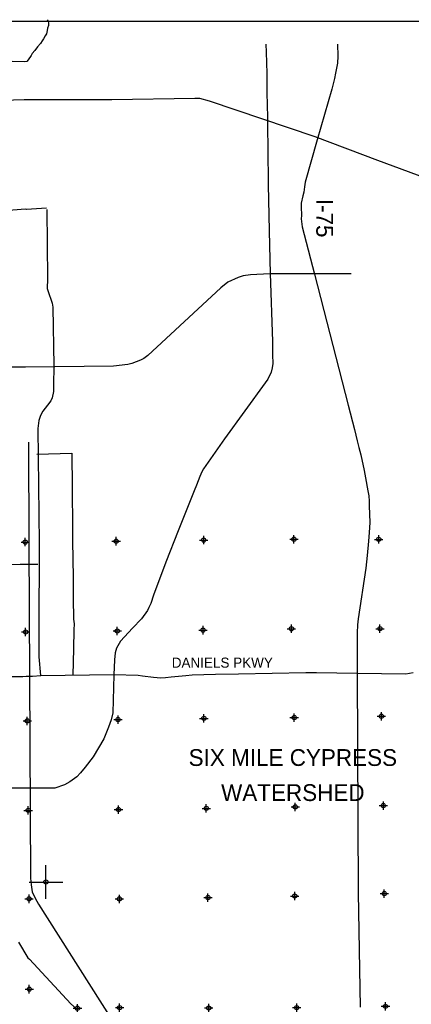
# Model space of a CAD drawing. Extents: x 164148 to 384280, y 737816 to 848299.
# Tile 20 of 41: x 219918 to 243235, y 785614 to 844264. Entities that reach past the tile are written whole.
import ezdxf
from ezdxf.enums import TextEntityAlignment as Align

# ---------------------------------------------------------------- set-up
doc = ezdxf.new("R2010")
doc.units = 0
doc.header["$LTSCALE"] = 1200
doc.header["$PDMODE"] = 34
doc.header["$PDSIZE"] = 250
doc.layers.get('0').update_dxf_attribs({"linetype": 'CONTINUOUS'})
for name, color, linetype in [('BORDER', 1, 'CONTINUOUS'), ('MAJROADS', 9, 'CONTINUOUS'), ('RR', 13, 'CONTINUOUS'), ('SEC', 2, 'CONTINUOUS'), ('TEXT', 7, 'CONTINUOUS')]:
    doc.layers.add(name, color=color, linetype=linetype)

# ---------------------------------------------------------------- blocks, each defined once
blk = doc.blocks.new('TICK')
at = {"color": 0}
for points in [[(500, 0), (500, 1000)], [(0, 500), (1000, 500)]]:
    blk.add_lwpolyline(points, dxfattribs=at)
blk.add_point((500, 500), dxfattribs=at)

msp = doc.modelspace()

# ---------------------------------------------------------------- linework, layer by layer
at = {"layer": 'BORDER', "color": 0}
msp.add_lwpolyline([(164148, 739153), (324148, 739153), (324148, 844153), (164148, 844153)], close=True, dxfattribs=at)
at = {"layer": 'MAJROADS', "color": 0}
for points in [[(221561, 844264), (221617, 844181), (221633, 844063), (221624, 843921), (221572, 843762), (221554, 843611), (221520, 843427), (221443, 843294), (221341, 843118), (221257, 843002), (221147, 842843), (220986, 842643), (220825, 842427), (220665, 842260), (220597, 842135), (220427, 841868), (220351, 841777), (220192, 841753), (219505, 841783), (218859, 841754), (218506, 841530), (218296, 841440), (217958, 841174), (217445, 840876)], [(234580, 842807), (234600, 842325), (234641, 841051), (234632, 840959), (234631, 839710), (234654, 839392), (234679, 838235), (234668, 837867), (234684, 836593), (234710, 834447), (234765, 831690), (234837, 829119)], [(238838, 842807), (238857, 842095), (238834, 841671), (238726, 841069), (238667, 840770), (238497, 840128), (237633, 837105), (236917, 834578), (236872, 834299), (236839, 833989), (236769, 833780), (236687, 833337), (236672, 833109), (236689, 832604), (236679, 832404), (236746, 831933), (236850, 831473), (237479, 829096), (239478, 821311), (239845, 819845), (240004, 819185), (240112, 818783), (240227, 818342), (240432, 817410), (240505, 816976), (240653, 816209), (240702, 815893), (240717, 815577), (240732, 815297), (240764, 814313), (240736, 813720), (240695, 813201), (240602, 812354), (240530, 811589), (240062, 808568), (240024, 808219), (240021, 807737)], [(245084, 834470), (244800, 834598), (244524, 834667), (241248, 835881), (237513, 837291), (231228, 839408), (230651, 839571), (230341, 839565), (225405, 839493), (222791, 839495), (220177, 839481), (218911, 839441), (218911, 839441), (217219, 839445), (216196, 839402), (215258, 839401), (214839, 839395)], [(221508, 833029), (220317, 832963), (220259, 832980), (219513, 832910), (218892, 832856), (218214, 832954), (217552, 832942), (216245, 832901), (215558, 832940), (214907, 832876)], [(221528, 832948), (221582, 828818), (221556, 828259), (221587, 828137), (221847, 827387), (221898, 827132), (221959, 823650), (221929, 822499), (221935, 822126), (221857, 821743), (221773, 821564), (221579, 821308), (221301, 820943), (221147, 820695), (221048, 820386), (220995, 819917), (221071, 813091), (221053, 807739), (221048, 806316), (221153, 805208)], [(239660, 829126), (237457, 829120), (234803, 829119), (233653, 829063), (233231, 829009), (232918, 828901), (232310, 828621), (231897, 828296), (227549, 824271), (227303, 824083), (227108, 823981), (226597, 823779), (226362, 823725), (225508, 823624), (220257, 823576), (214987, 823563), (208874, 823508)], [(234835, 829151), (234972, 825094), (234974, 824297), (234995, 823791), (234956, 823524), (234891, 823277), (234685, 822845), (234531, 822625), (232111, 819298), (230866, 817514), (230758, 817325), (230639, 817054), (230440, 816535), (230315, 816208), (229363, 813820), (228621, 811957), (227887, 809980), (227718, 809482), (227616, 809251), (227520, 809072), (227179, 808584), (226632, 808024), (225916, 807240), (225690, 806836), (225608, 806555), (225553, 806138), (225532, 805233), (225465, 802969), (225363, 802555), (225203, 802121), (224930, 801430), (224287, 800359), (223815, 799730), (223538, 799399), (223312, 799170), (222897, 798862), (222576, 798696), (222012, 798498), (220401, 798482), (215063, 798491)], [(220933, 818393), (220941, 818393), (223019, 818437), (223038, 816392), (223053, 813936), (223056, 813224), (223099, 811028), (223107, 809813), (223123, 808556), (223154, 808271), (223143, 807919), (223118, 806788), (223073, 805222)], [(214868, 811795), (215270, 811824), (216125, 811817), (216476, 811815), (216988, 811819), (217658, 811806), (218823, 811806), (219954, 811823), (220993, 811832)], [(240021, 807737), (240008, 805417), (240073, 792256), (240195, 785452)], [(243341, 805357), (242908, 805276), (240009, 805329), (237589, 805350), (236951, 805352), (232941, 805273), (231572, 805261), (230197, 805229), (229811, 805189), (228932, 805096), (228592, 805056), (228320, 805043), (227887, 805077), (227238, 805166), (226967, 805208), (225526, 805241), (221175, 805179), (220681, 805144), (220295, 805132), (220103, 805112), (219301, 805119)], [(219837, 789310), (220400, 788385), (220500, 788300), (222969, 785651), (223310, 785338)]]:
    msp.add_lwpolyline(points, dxfattribs=at)
at = {"layer": 'RR', "color": 0}
msp.add_lwpolyline([(220433, 819099), (220465, 813086), (220564, 793119), (220592, 792723), (220664, 792315), (220836, 791935), (221047, 791579), (235132, 769364), (235543, 768715), (235739, 768363), (235867, 767955), (235899, 767575), (235964, 764080), (236154, 761346), (236662, 758746), (236718, 758394), (236803, 754111), (236826, 751829)], dxfattribs=at)
at = {"layer": 'SEC', "color": 0}
for p in [(230874, 813264), (236245, 813319), (241297, 813308), (220249, 813146), (225662, 813200), (236098, 807982), (241368, 807987), (220270, 807792), (225725, 807854), (230836, 807902), (236262, 802695), (241458, 802775), (220367, 802496), (225772, 802575), (230883, 802648), (241571, 797454), (220422, 797167), (225801, 797213), (231030, 797285), (236326, 797374), (241627, 792209), (220477, 791896), (225856, 791892), (231127, 791973), (236297, 792062), (220490, 786517), (223358, 785379), (225863, 785416), (231175, 785395), (236412, 785417), (241699, 785497)]:
    msp.add_point(p, dxfattribs=at)

# ---------------------------------------------------------------- block references
at = {"color": 0, "xscale": 2, "yscale": 2, "zscale": 2}
msp.add_blockref('TICK', (220477, 791896), dxfattribs=at)

# ---------------------------------------------------------------- texts
at = {"layer": 'MAJROADS', "color": 0}
msp.add_text('I-75', height=1000, rotation=270, dxfattribs=at).set_placement((237576, 833594))
msp.add_text('DANIELS PKWY', height=600, dxfattribs=at).set_placement((228973, 805666))
at = {"layer": 'TEXT', "color": 0}
for s, p in [('SIX MILE CYPRESS', (236182, 799813)), ('WATERSHED', (236182, 797724))]:
    msp.add_text(s, height=1000, dxfattribs=at).set_placement(p, align=Align.CENTER)

doc.saveas('drawing.dxf')
